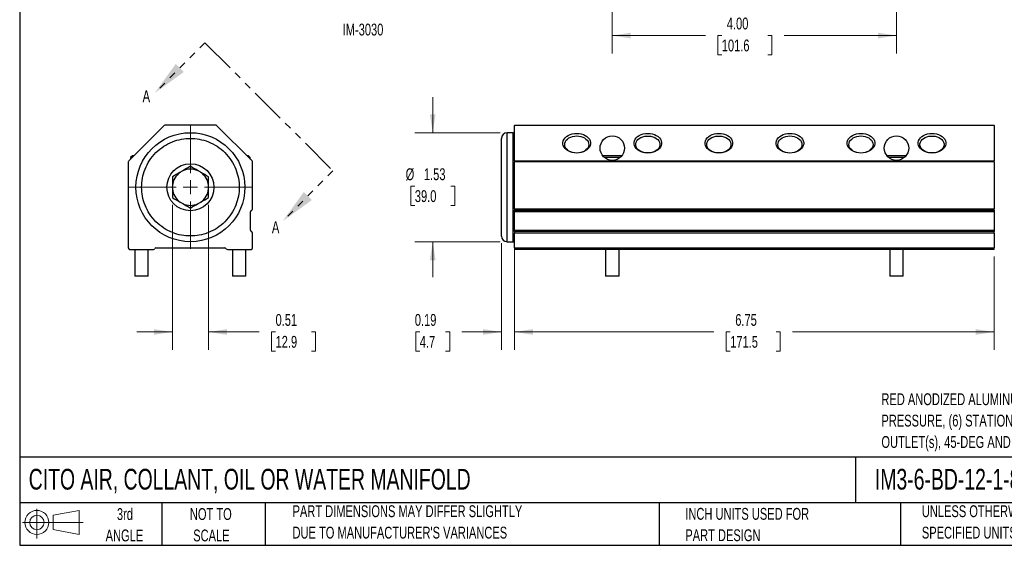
# Model space of a CAD drawing. Header units: inches. Extents: x 0.5 to 21.5, y 0.5 to 16.5.
# Tile 1 of 3: x 0.5 to 14.4, y 0.5 to 7.9. Entities that reach past the tile are written whole.
import ezdxf

# ---------------------------------------------------------------- set-up
doc = ezdxf.new("R2010")
doc.units = ezdxf.units.IN
doc.header["$LTSCALE"] = 2
doc.header["$MEASUREMENT"] = 0
doc.linetypes.add('HIDDEN', pattern=[0.075, 0.05, -0.025])
doc.linetypes.add('PHANTOM', pattern=[0.5, 0.25, -0.05, 0.05, -0.05, 0.05, -0.05])
doc.layers.add('TEXT', color=140, linetype='Continuous', lineweight=25)
doc.styles.add('SLDTEXTSTYLE0', font='TXT', dxfattribs={"width": 0.7})
doc.dimstyles.new('SLDDIMSTYLE0', dxfattribs={"dimtxt": 0.169922, "dimasz": 0.26, "dimexe": 0, "dimexo": 0.0625, "dimgap": 0.04248, "dimtad": 0, "dimtih": 1, "dimtoh": 1, "dimrnd": 1e-09, "dimzin": 12, "dimdsep": 46, "dimtxsty": 'SLDTEXTSTYLE0', "dimsah": 1, "dimcen": 0.09, "dimadec": 0, "dimazin": 3, "dimtfac": 1, "dimtofl": 0, "dimtmove": 0, "dimatfit": 3, "dimfxl": 0, "dimfrac": 2, "dimtolj": 1, "dimtzin": 12, "dimarcsym": 0})
doc.dimstyles.new('SLDDIMSTYLE1', dxfattribs={"dimtxt": 0.169922, "dimasz": 0.26, "dimexe": 0, "dimexo": 0.0625, "dimgap": 0.04248, "dimtad": 0, "dimtih": 1, "dimtoh": 1, "dimrnd": 1e-09, "dimzin": 12, "dimdsep": 46, "dimtxsty": 'SLDTEXTSTYLE0', "dimsah": 1, "dimcen": 0.09, "dimadec": 0, "dimazin": 3, "dimtfac": 1, "dimtmove": 0, "dimatfit": 0, "dimfxl": 0, "dimfrac": 2, "dimtolj": 1, "dimtzin": 12, "dimarcsym": 0})
doc.dimstyles.new('SLDDIMSTYLE2', dxfattribs={"dimtxt": 0.169922, "dimasz": 0.26, "dimexe": 0, "dimexo": 0.0625, "dimgap": 0.04248, "dimtad": 0, "dimtih": 1, "dimtoh": 1, "dimrnd": 1e-09, "dimdsep": 46, "dimtxsty": 'SLDTEXTSTYLE0', "dimsah": 1, "dimcen": 0.09, "dimadec": 0, "dimazin": 2, "dimtfac": 1, "dimtmove": 0, "dimatfit": 0, "dimfxl": 0, "dimfrac": 2, "dimtolj": 1, "dimtzin": 12, "dimarcsym": 0})
doc.dimstyles.new('SLDDIMSTYLE5', dxfattribs={"dimtxt": 0.169922, "dimasz": 0.26, "dimexe": 0, "dimexo": 0.0625, "dimgap": 0.04248, "dimtad": 0, "dimtih": 1, "dimtoh": 1, "dimrnd": 1e-09, "dimzin": 4, "dimdsep": 46, "dimtxsty": 'SLDTEXTSTYLE0', "dimsah": 1, "dimcen": 0.09, "dimadec": 0, "dimazin": 1, "dimtfac": 1, "dimtofl": 0, "dimtmove": 0, "dimatfit": 3, "dimfxl": 0, "dimfrac": 2, "dimtolj": 1, "dimtzin": 12, "dimarcsym": 0})

# ---------------------------------------------------------------- blocks, each defined once
blk = doc.blocks.new('Block11')
at = {"color": 7, "linetype": 'Continuous', "lineweight": 18}
for p, q in [((0.204, 0.418), (0.204, 0)), ((0.431, 0.328), (0.801, 0.396)), ((0.431, 0.126), (0.431, 0.328)), ((0.801, 0.396), (0.801, 0.058)), ((0, 0.227), (0.856, 0.227)), ((0.431, 0.126), (0.801, 0.058))]:
    blk.add_line(p, q, dxfattribs=at)
for radius in [0.169, 0.101]:
    blk.add_circle((0.204, 0.227), radius, dxfattribs=at)
blk = doc.blocks.new('Block12')
at = {"color": 7, "linetype": 'Continuous'}
blk.add_blockref('Block11', (0, 0), dxfattribs=at)
blk = doc.blocks.new('_D')
at = {"color": 7, "linetype": 'Continuous', "lineweight": 0}
for p, q in [((7.465, 4.564), (7.465, 3.252)), ((14.215, 4.564), (14.215, 3.252)), ((7.465, 3.502), (10.27, 3.502)), ((10.5, 3.502), (10.443, 3.502)), ((10.443, 3.502), (10.443, 3.232)), ((11.146, 3.502), (11.203, 3.502)), ((11.203, 3.502), (11.203, 3.232)), ((14.215, 3.502), (11.377, 3.502)), ((10.443, 3.232), (10.5, 3.232)), ((11.203, 3.232), (11.146, 3.232))]:
    blk.add_line(p, q, dxfattribs=at)
at = {"color": 7, "linetype": 'Continuous', "lineweight": 18}
for points in [[(7.465, 3.502), (7.725, 3.462), (7.725, 3.542)], [(14.215, 3.502), (13.955, 3.542), (13.955, 3.462)]]:
    blk.add_solid(points, dxfattribs=at)
at = {"color": 7, "linetype": 'Continuous', "lineweight": 18, "char_height": 0.1667, "attachment_point": 1, "style": 'SLDTEXTSTYLE0'}
for s, insert in [('6.75', (10.571, 3.755)), ('171.5', (10.5, 3.447))]:
    blk.add_mtext(s, dxfattribs=dict(at, insert=insert))
blk = doc.blocks.new('_D_1')
at = {"color": 7, "linetype": 'Continuous', "lineweight": 0}
for p, q in [((6.313, 6.306), (6.313, 6.806)), ((7.26, 6.306), (6.063, 6.306)), ((6.061, 5.552), (6.004, 5.552)), ((6.004, 5.552), (6.004, 5.282)), ((6.566, 5.552), (6.623, 5.552)), ((6.623, 5.552), (6.623, 5.282)), ((6.004, 5.282), (6.061, 5.282)), ((6.623, 5.282), (6.566, 5.282)), ((7.26, 4.772), (6.063, 4.772)), ((6.313, 4.772), (6.313, 4.272))]:
    blk.add_line(p, q, dxfattribs=at)
at = {"color": 7, "linetype": 'Continuous', "lineweight": 18}
for points in [[(6.313, 6.306), (6.353, 6.566), (6.273, 6.566)], [(6.313, 4.772), (6.273, 4.512), (6.353, 4.512)]]:
    blk.add_solid(points, dxfattribs=at)
at = {"color": 7, "linetype": 'Continuous', "lineweight": 18, "char_height": 0.1667, "attachment_point": 1, "style": 'SLDTEXTSTYLE0'}
for s, insert in [('%%c', (5.932, 5.805)), ('1.53', (6.189, 5.805)), ('39.0', (6.061, 5.497))]:
    blk.add_mtext(s, dxfattribs=dict(at, insert=insert))
blk = doc.blocks.new('_D_2')
at = {"color": 7, "linetype": 'Continuous', "lineweight": 0}
for p, q in [((7.465, 5.808), (7.465, 3.252)), ((7.28, 4.752), (7.28, 3.252)), ((6.131, 3.502), (6.074, 3.502)), ((6.074, 3.502), (6.074, 3.232)), ((6.495, 3.502), (6.552, 3.502)), ((6.552, 3.502), (6.552, 3.232)), ((7.28, 3.502), (6.725, 3.502)), ((7.465, 3.502), (7.965, 3.502)), ((6.074, 3.232), (6.131, 3.232)), ((6.552, 3.232), (6.495, 3.232))]:
    blk.add_line(p, q, dxfattribs=at)
at = {"color": 7, "linetype": 'Continuous', "lineweight": 18}
for points in [[(7.28, 3.502), (7.02, 3.542), (7.02, 3.462)], [(7.465, 3.502), (7.725, 3.462), (7.725, 3.542)]]:
    blk.add_solid(points, dxfattribs=at)
at = {"color": 7, "linetype": 'Continuous', "lineweight": 18, "char_height": 0.1667, "attachment_point": 1, "style": 'SLDTEXTSTYLE0'}
for s, insert in [('0.19', (6.061, 3.755)), ('4.7', (6.131, 3.447))]:
    blk.add_mtext(s, dxfattribs=dict(at, insert=insert))
blk = doc.blocks.new('_D_7')
at = {"color": 7, "linetype": 'Continuous', "lineweight": 0}
for p, q in [((2.649, 5.293), (2.649, 3.252)), ((3.157, 5.293), (3.157, 3.252)), ((2.649, 3.502), (2.149, 3.502)), ((3.157, 3.502), (3.871, 3.502)), ((4.101, 3.502), (4.044, 3.502)), ((4.044, 3.502), (4.044, 3.232)), ((4.606, 3.502), (4.663, 3.502)), ((4.663, 3.502), (4.663, 3.232)), ((4.044, 3.232), (4.101, 3.232)), ((4.663, 3.232), (4.606, 3.232))]:
    blk.add_line(p, q, dxfattribs=at)
at = {"color": 7, "linetype": 'Continuous', "lineweight": 18}
for points in [[(2.649, 3.502), (2.389, 3.542), (2.389, 3.462)], [(3.157, 3.502), (3.417, 3.462), (3.417, 3.542)]]:
    blk.add_solid(points, dxfattribs=at)
at = {"color": 7, "linetype": 'Continuous', "lineweight": 18, "char_height": 0.1667, "attachment_point": 1, "style": 'SLDTEXTSTYLE0'}
for s, insert in [('0.51', (4.101, 3.755)), ('12.9', (4.101, 3.447))]:
    blk.add_mtext(s, dxfattribs=dict(at, insert=insert))
blk = doc.blocks.new('SW_CENTERMARKSYMBOL_1')
at = {"color": 0, "linetype": 'Continuous', "lineweight": 18}
for p, q in [((0, 0.2), (0, 0.867)), ((-0.2, 0), (-0.867, 0)), ((0, 0), (-0.1, 0)), ((0, 0), (0, 0.1)), ((0, 0), (0, -0.1)), ((0, 0), (0.1, 0)), ((0.2, 0), (0.867, 0)), ((0, -0.2), (0, -0.867))]:
    blk.add_line(p, q, dxfattribs=at)
blk = doc.blocks.new('SW_PROJECTIONARROW_0')
at = {"color": 0, "linetype": 'HIDDEN', "lineweight": 18}
for p, q in [((3.107, 7.571), (2.4, 6.864)), ((4.909, 5.769), (4.202, 5.062))]:
    blk.add_line(p, q, dxfattribs=at)
at = {"color": 0, "linetype": 'PHANTOM', "lineweight": 35}
blk.add_line((3.107, 7.571), (4.909, 5.769), dxfattribs=at)
at = {"color": 0, "linetype": 'Continuous', "lineweight": 25}
for points in [[(2.4, 6.864), (2.81, 7.161), (2.697, 7.274)], [(4.202, 5.062), (4.612, 5.359), (4.499, 5.472)]]:
    blk.add_solid(points, dxfattribs=at)
at = {"color": 0, "linetype": 'Continuous', "lineweight": 25, "char_height": 0.17, "attachment_point": 1, "style": 'SLDTEXTSTYLE0'}
for insert in [(2.229, 6.904), (4.049, 5.06)]:
    blk.add_mtext('A', dxfattribs=dict(at, insert=insert))
blk = doc.blocks.new('_D_11')
at = {"color": 7, "linetype": 'Continuous', "lineweight": 0}
for p, q in [((8.84, 8.703), (8.84, 7.423)), ((12.84, 8.703), (12.84, 7.423)), ((8.84, 7.673), (10.151, 7.673)), ((10.381, 7.673), (10.324, 7.673)), ((10.324, 7.673), (10.324, 7.403)), ((11.028, 7.673), (11.085, 7.673)), ((11.085, 7.673), (11.085, 7.403)), ((12.84, 7.673), (11.258, 7.673)), ((10.324, 7.403), (10.381, 7.403)), ((11.085, 7.403), (11.028, 7.403))]:
    blk.add_line(p, q, dxfattribs=at)
at = {"color": 7, "linetype": 'Continuous', "lineweight": 18}
for points in [[(8.84, 7.673), (9.1, 7.633), (9.1, 7.713)], [(12.84, 7.673), (12.58, 7.713), (12.58, 7.633)]]:
    blk.add_solid(points, dxfattribs=at)
at = {"color": 7, "linetype": 'Continuous', "lineweight": 18, "char_height": 0.1667, "attachment_point": 1, "style": 'SLDTEXTSTYLE0'}
for s, insert in [('4.00', (10.452, 7.926)), ('101.6', (10.381, 7.617))]:
    blk.add_mtext(s, dxfattribs=dict(at, insert=insert))

msp = doc.modelspace()

# ---------------------------------------------------------------- linework, layer by layer
for p, q in [((2.535, 6.409), (2.034, 5.908)), ((3.257, 6.414), (2.549, 6.414)), ((3.772, 5.908), (3.271, 6.409)), ((7.465, 6.414), (14.215, 6.414)), ((7.465, 6.414), (7.465, 6.409)), ((14.215, 6.409), (7.465, 6.409)), ((7.465, 5.908), (7.465, 6.409)), ((14.215, 6.409), (14.215, 6.414)), ((14.215, 6.409), (14.215, 5.908)), ((7.445, 6.306), (7.36, 6.306)), ((7.36, 4.772), (7.36, 6.306)), ((7.445, 4.772), (7.445, 6.306)), ((2.088, 5.979), (2.059, 5.959)), ((2.059, 5.959), (2.059, 5.933)), ((2.085, 5.959), (2.059, 5.959)), ((2.105, 5.979), (2.088, 5.979)), ((3.718, 5.979), (3.7, 5.979)), ((3.746, 5.959), (3.718, 5.979)), ((3.746, 5.959), (3.72, 5.959)), ((3.746, 5.933), (3.746, 5.959)), ((8.712, 5.979), (8.71, 5.977)), ((8.968, 5.979), (8.712, 5.979)), ((8.953, 5.959), (8.728, 5.959)), ((8.971, 5.977), (8.968, 5.979)), ((12.712, 5.979), (12.71, 5.977)), ((12.968, 5.979), (12.712, 5.979)), ((12.953, 5.959), (12.728, 5.959)), ((12.971, 5.977), (12.968, 5.979)), ((2.028, 5.894), (2.028, 4.684)), ((3.778, 5.233), (3.778, 5.894)), ((7.465, 5.908), (7.465, 5.894)), ((7.465, 5.908), (14.215, 5.908)), ((14.215, 5.894), (7.465, 5.894)), ((7.465, 5.233), (7.465, 5.894)), ((14.215, 5.894), (14.215, 5.908)), ((14.215, 5.894), (14.215, 5.233)), ((3.748, 4.933), (3.748, 5.194)), ((7.465, 5.233), (14.215, 5.233)), ((7.465, 5.233), (7.465, 5.214)), ((7.465, 5.214), (14.215, 5.214)), ((7.465, 5.194), (7.465, 5.214)), ((14.215, 5.194), (7.465, 5.194)), ((7.465, 4.933), (7.465, 5.194)), ((14.215, 5.214), (14.215, 5.233)), ((14.215, 5.214), (14.215, 5.194)), ((14.215, 5.194), (14.215, 4.933)), ((3.778, 4.684), (3.778, 4.894)), ((7.465, 4.933), (14.215, 4.933)), ((7.465, 4.914), (7.465, 4.933)), ((14.215, 4.914), (7.465, 4.914)), ((7.465, 4.914), (7.465, 4.894)), ((14.215, 4.894), (7.465, 4.894)), ((7.465, 4.684), (7.465, 4.894)), ((14.215, 4.933), (14.215, 4.914)), ((14.215, 4.894), (14.215, 4.914)), ((14.215, 4.894), (14.215, 4.684)), ((7.36, 4.772), (7.445, 4.772)), ((2.048, 4.664), (2.383, 4.664)), ((2.12, 4.664), (2.12, 4.289)), ((2.31, 4.289), (2.31, 4.664)), ((2.418, 4.684), (3.388, 4.684)), ((3.423, 4.664), (3.758, 4.664)), ((3.495, 4.664), (3.495, 4.289)), ((3.685, 4.289), (3.685, 4.664)), ((7.465, 4.684), (14.215, 4.684)), ((7.465, 4.684), (7.465, 4.664)), ((14.215, 4.664), (7.465, 4.664)), ((8.745, 4.664), (8.745, 4.289)), ((8.935, 4.289), (8.935, 4.664)), ((12.745, 4.664), (12.745, 4.289)), ((12.935, 4.289), (12.935, 4.664)), ((14.215, 4.664), (14.215, 4.684)), ((2.215, 4.289), (2.12, 4.289)), ((2.31, 4.289), (2.215, 4.289)), ((3.59, 4.289), (3.495, 4.289)), ((3.685, 4.289), (3.59, 4.289)), ((8.935, 4.289), (8.745, 4.289)), ((12.935, 4.289), (12.745, 4.289))]:
    msp.add_line(p, q)
at = {"flags": 128}
for points in [[(8.34, 6.02), (8.308, 6.022), (8.277, 6.028), (8.247, 6.037), (8.22, 6.049), (8.197, 6.065), (8.177, 6.083), (8.162, 6.103), (8.151, 6.124), (8.146, 6.147), (8.146, 6.169), (8.151, 6.192), (8.162, 6.213), (8.177, 6.234), (8.197, 6.251), (8.22, 6.267), (8.247, 6.279), (8.277, 6.289), (8.308, 6.294), (8.34, 6.296), (8.372, 6.294), (8.403, 6.289), (8.433, 6.279), (8.46, 6.267), (8.484, 6.251), (8.503, 6.234), (8.519, 6.213), (8.529, 6.192), (8.534, 6.169), (8.534, 6.147), (8.529, 6.124), (8.519, 6.103), (8.503, 6.083), (8.484, 6.065), (8.46, 6.049), (8.433, 6.037), (8.403, 6.028), (8.372, 6.022), (8.34, 6.02)], [(8.34, 6.26), (8.37, 6.258), (8.398, 6.253), (8.425, 6.244), (8.449, 6.232), (8.47, 6.217), (8.487, 6.2), (8.499, 6.181), (8.507, 6.161), (8.51, 6.14), (8.507, 6.119), (8.499, 6.099), (8.487, 6.08), (8.47, 6.063), (8.449, 6.048), (8.425, 6.036), (8.398, 6.027), (8.37, 6.022), (8.34, 6.02), (8.311, 6.022), (8.282, 6.027), (8.255, 6.036), (8.231, 6.048), (8.21, 6.063), (8.193, 6.08), (8.181, 6.099), (8.173, 6.119), (8.171, 6.14), (8.173, 6.161), (8.181, 6.181), (8.193, 6.2), (8.21, 6.217), (8.231, 6.232), (8.255, 6.244), (8.282, 6.253), (8.311, 6.258), (8.34, 6.26)], [(9.34, 6.02), (9.308, 6.022), (9.277, 6.028), (9.247, 6.037), (9.22, 6.049), (9.197, 6.065), (9.177, 6.083), (9.162, 6.103), (9.151, 6.124), (9.146, 6.147), (9.146, 6.169), (9.151, 6.192), (9.162, 6.213), (9.177, 6.234), (9.197, 6.251), (9.22, 6.267), (9.247, 6.279), (9.277, 6.289), (9.308, 6.294), (9.34, 6.296), (9.372, 6.294), (9.403, 6.289), (9.433, 6.279), (9.46, 6.267), (9.484, 6.251), (9.503, 6.234), (9.519, 6.213), (9.529, 6.192), (9.534, 6.169), (9.534, 6.147), (9.529, 6.124), (9.519, 6.103), (9.503, 6.083), (9.484, 6.065), (9.46, 6.049), (9.433, 6.037), (9.403, 6.028), (9.372, 6.022), (9.34, 6.02)], [(9.46, 6.055), (9.437, 6.042), (9.412, 6.031), (9.384, 6.024), (9.355, 6.021), (9.325, 6.021), (9.296, 6.024), (9.269, 6.031), (9.243, 6.042), (9.22, 6.055), (9.201, 6.071), (9.187, 6.089), (9.176, 6.109), (9.171, 6.13), (9.171, 6.151), (9.176, 6.171), (9.187, 6.191), (9.201, 6.209), (9.22, 6.225), (9.243, 6.238), (9.269, 6.249), (9.296, 6.256), (9.325, 6.259), (9.355, 6.259), (9.384, 6.256), (9.412, 6.249), (9.437, 6.238), (9.46, 6.225), (9.479, 6.209), (9.494, 6.191), (9.504, 6.171), (9.509, 6.151), (9.509, 6.13), (9.504, 6.109), (9.494, 6.089), (9.479, 6.071), (9.46, 6.055)], [(10.34, 6.02), (10.308, 6.022), (10.277, 6.028), (10.247, 6.037), (10.22, 6.049), (10.197, 6.065), (10.177, 6.083), (10.162, 6.103), (10.151, 6.124), (10.146, 6.147), (10.146, 6.169), (10.151, 6.192), (10.162, 6.213), (10.177, 6.234), (10.197, 6.251), (10.22, 6.267), (10.247, 6.279), (10.277, 6.289), (10.308, 6.294), (10.34, 6.296), (10.372, 6.294), (10.403, 6.289), (10.433, 6.279), (10.46, 6.267), (10.484, 6.251), (10.503, 6.234), (10.519, 6.213), (10.529, 6.192), (10.534, 6.169), (10.534, 6.147), (10.529, 6.124), (10.519, 6.103), (10.503, 6.083), (10.484, 6.065), (10.46, 6.049), (10.433, 6.037), (10.403, 6.028), (10.372, 6.022), (10.34, 6.02)], [(10.46, 6.055), (10.437, 6.042), (10.412, 6.031), (10.384, 6.024), (10.355, 6.021), (10.325, 6.021), (10.296, 6.024), (10.269, 6.031), (10.243, 6.042), (10.22, 6.055), (10.201, 6.071), (10.187, 6.089), (10.176, 6.109), (10.171, 6.13), (10.171, 6.151), (10.176, 6.171), (10.187, 6.191), (10.201, 6.209), (10.22, 6.225), (10.243, 6.238), (10.269, 6.249), (10.296, 6.256), (10.325, 6.259), (10.355, 6.259), (10.384, 6.256), (10.412, 6.249), (10.437, 6.238), (10.46, 6.225), (10.479, 6.209), (10.494, 6.191), (10.504, 6.171), (10.509, 6.151), (10.509, 6.13), (10.504, 6.109), (10.494, 6.089), (10.479, 6.071), (10.46, 6.055)], [(11.34, 6.02), (11.308, 6.022), (11.277, 6.028), (11.247, 6.037), (11.22, 6.049), (11.197, 6.065), (11.177, 6.083), (11.162, 6.103), (11.151, 6.124), (11.146, 6.147), (11.146, 6.169), (11.151, 6.192), (11.162, 6.213), (11.177, 6.234), (11.197, 6.251), (11.22, 6.267), (11.247, 6.279), (11.277, 6.289), (11.308, 6.294), (11.34, 6.296), (11.372, 6.294), (11.403, 6.289), (11.433, 6.279), (11.46, 6.267), (11.484, 6.251), (11.503, 6.234), (11.519, 6.213), (11.529, 6.192), (11.534, 6.169), (11.534, 6.147), (11.529, 6.124), (11.519, 6.103), (11.503, 6.083), (11.484, 6.065), (11.46, 6.049), (11.433, 6.037), (11.403, 6.028), (11.372, 6.022), (11.34, 6.02)], [(11.34, 6.26), (11.37, 6.258), (11.398, 6.253), (11.425, 6.244), (11.449, 6.232), (11.47, 6.217), (11.487, 6.2), (11.499, 6.181), (11.507, 6.161), (11.51, 6.14), (11.507, 6.119), (11.499, 6.099), (11.487, 6.08), (11.47, 6.063), (11.449, 6.048), (11.425, 6.036), (11.398, 6.027), (11.37, 6.022), (11.34, 6.02), (11.311, 6.022), (11.282, 6.027), (11.255, 6.036), (11.231, 6.048), (11.21, 6.063), (11.193, 6.08), (11.181, 6.099), (11.173, 6.119), (11.171, 6.14), (11.173, 6.161), (11.181, 6.181), (11.193, 6.2), (11.21, 6.217), (11.231, 6.232), (11.255, 6.244), (11.282, 6.253), (11.311, 6.258), (11.34, 6.26)], [(12.34, 6.02), (12.308, 6.022), (12.277, 6.028), (12.247, 6.037), (12.22, 6.049), (12.197, 6.065), (12.177, 6.083), (12.162, 6.103), (12.151, 6.124), (12.146, 6.147), (12.146, 6.169), (12.151, 6.192), (12.162, 6.213), (12.177, 6.234), (12.197, 6.251), (12.22, 6.267), (12.247, 6.279), (12.277, 6.289), (12.308, 6.294), (12.34, 6.296), (12.372, 6.294), (12.403, 6.289), (12.433, 6.279), (12.46, 6.267), (12.484, 6.251), (12.503, 6.234), (12.519, 6.213), (12.529, 6.192), (12.534, 6.169), (12.534, 6.147), (12.529, 6.124), (12.519, 6.103), (12.503, 6.083), (12.484, 6.065), (12.46, 6.049), (12.433, 6.037), (12.403, 6.028), (12.372, 6.022), (12.34, 6.02)], [(12.34, 6.26), (12.37, 6.258), (12.398, 6.253), (12.425, 6.244), (12.449, 6.232), (12.47, 6.217), (12.487, 6.2), (12.499, 6.181), (12.507, 6.161), (12.51, 6.14), (12.507, 6.119), (12.499, 6.099), (12.487, 6.08), (12.47, 6.063), (12.449, 6.048), (12.425, 6.036), (12.398, 6.027), (12.37, 6.022), (12.34, 6.02), (12.311, 6.022), (12.282, 6.027), (12.255, 6.036), (12.231, 6.048), (12.21, 6.063), (12.193, 6.08), (12.181, 6.099), (12.173, 6.119), (12.171, 6.14), (12.173, 6.161), (12.181, 6.181), (12.193, 6.2), (12.21, 6.217), (12.231, 6.232), (12.255, 6.244), (12.282, 6.253), (12.311, 6.258), (12.34, 6.26)], [(13.34, 6.02), (13.308, 6.022), (13.277, 6.028), (13.247, 6.037), (13.22, 6.049), (13.197, 6.065), (13.177, 6.083), (13.162, 6.103), (13.151, 6.124), (13.146, 6.147), (13.146, 6.169), (13.151, 6.192), (13.162, 6.213), (13.177, 6.234), (13.197, 6.251), (13.22, 6.267), (13.247, 6.279), (13.277, 6.289), (13.308, 6.294), (13.34, 6.296), (13.372, 6.294), (13.403, 6.289), (13.433, 6.279), (13.46, 6.267), (13.484, 6.251), (13.503, 6.234), (13.519, 6.213), (13.529, 6.192), (13.534, 6.169), (13.534, 6.147), (13.529, 6.124), (13.519, 6.103), (13.503, 6.083), (13.484, 6.065), (13.46, 6.049), (13.433, 6.037), (13.403, 6.028), (13.372, 6.022), (13.34, 6.02)], [(13.46, 6.225), (13.479, 6.209), (13.494, 6.191), (13.504, 6.171), (13.509, 6.151), (13.509, 6.13), (13.504, 6.109), (13.494, 6.089), (13.479, 6.071), (13.46, 6.055), (13.437, 6.042), (13.412, 6.031), (13.384, 6.024), (13.355, 6.021), (13.325, 6.021), (13.296, 6.024), (13.269, 6.031), (13.243, 6.042), (13.22, 6.055), (13.201, 6.071), (13.187, 6.089), (13.176, 6.109), (13.171, 6.13), (13.171, 6.151), (13.176, 6.171), (13.187, 6.191), (13.201, 6.209), (13.22, 6.225), (13.243, 6.238), (13.269, 6.249), (13.296, 6.256), (13.325, 6.259), (13.355, 6.259), (13.384, 6.256), (13.412, 6.249), (13.437, 6.238), (13.46, 6.225)]]:
    msp.add_lwpolyline(points, dxfattribs=at)
for centre, radius in [((2.903, 5.539), 0.767), ((8.84, 6.089), 0.172), ((12.84, 6.089), 0.172), ((2.903, 5.539), 0.331)]:
    msp.add_circle(centre, radius)
for centre, radius, start, end in [((2.549, 6.394), 0.02, 90, 135.0001), ((3.257, 6.394), 0.02, 45.0001, 90), ((7.36, 6.226), 0.08, 90, 180), ((7.445, 6.286), 0.02, 0, 90), ((2.048, 5.894), 0.02, 135.0001, 180), ((3.758, 5.894), 0.02, 0, 45.0001), ((2.903, 5.539), 0.255, 125.0759, 174.9241), ((2.903, 5.539), 0.255, 114.9241, 125.0759), ((2.903, 5.539), 0.255, 65.0759, 114.9241), ((2.903, 5.539), 0.255, 54.9241, 65.0759), ((2.903, 5.539), 0.255, 5.0759, 54.9241), ((2.903, 5.539), 0.255, 174.9241, 185.0759), ((2.903, 5.539), 0.255, 354.9241, 5.0759), ((2.903, 5.539), 0.255, 185.0759, 234.9241), ((2.903, 5.539), 0.255, 305.0759, 354.9241), ((2.903, 5.539), 0.255, 234.9241, 245.0759), ((2.903, 5.539), 0.255, 245.0759, 294.9241), ((2.903, 5.539), 0.255, 294.9241, 305.0759), ((3.768, 5.194), 0.02, 104.4775, 180), ((3.758, 5.233), 0.02, 284.4775, 0), ((3.768, 4.933), 0.02, 180, 255.5225), ((3.758, 4.894), 0.02, 0, 75.5225), ((7.36, 4.852), 0.08, 180, 270), ((7.445, 4.792), 0.02, 270, 0), ((2.048, 4.684), 0.02, 180, 270), ((2.383, 4.684), 0.02, 270, 330), ((2.418, 4.664), 0.02, 90, 150), ((3.388, 4.664), 0.02, 30, 90), ((3.423, 4.684), 0.02, 210, 270), ((3.758, 4.684), 0.02, 270, 0)]:
    msp.add_arc(centre, radius, start, end)
for points, knots in [([(2.216, 5.539), (2.216, 5.497), (2.224, 5.411), (2.261, 5.283), (2.324, 5.16), (2.414, 5.05), (2.524, 4.961), (2.647, 4.897), (2.775, 4.86), (2.903, 4.849), (3.031, 4.86), (3.159, 4.897), (3.282, 4.961), (3.392, 5.05), (3.481, 5.16), (3.545, 5.283), (3.582, 5.411), (3.594, 5.539), (3.582, 5.668), (3.545, 5.796), (3.481, 5.919), (3.392, 6.029), (3.282, 6.118), (3.159, 6.182), (3.031, 6.218), (2.903, 6.23), (2.775, 6.218), (2.647, 6.182), (2.524, 6.118), (2.414, 6.029), (2.324, 5.919), (2.261, 5.796), (2.224, 5.668), (2.216, 5.581), (2.216, 5.539)], [0, 0, 0, 0, 0.029129, 0.0600028, 0.0921602, 0.125, 0.1578398, 0.1899972, 0.220871, 0.25, 0.279129, 0.3100028, 0.3421602, 0.375, 0.4078398, 0.4399972, 0.470871, 0.5, 0.529129, 0.5600028, 0.5921602, 0.625, 0.6578398, 0.6899972, 0.720871, 0.75, 0.779129, 0.8100028, 0.8421602, 0.875, 0.9078398, 0.9399972, 0.970871, 1, 1, 1, 1]), ([(7.28, 4.852), (7.28, 4.852), (7.28, 4.852), (7.28, 4.853), (7.28, 4.854), (7.28, 4.855), (7.28, 4.857), (7.28, 4.859), (7.28, 4.861), (7.28, 4.867), (7.28, 4.878), (7.28, 4.9), (7.28, 4.928), (7.28, 4.976), (7.28, 5.05), (7.28, 5.16), (7.28, 5.283), (7.28, 5.411), (7.28, 5.539), (7.28, 5.668), (7.28, 5.796), (7.28, 5.919), (7.28, 6.029), (7.28, 6.103), (7.28, 6.15), (7.28, 6.179), (7.28, 6.201), (7.28, 6.213), (7.28, 6.22), (7.28, 6.224), (7.28, 6.226), (7.28, 6.226), (7.28, 6.226)], [0, 0, 0, 0, 0.0073001, 0.0145894, 0.0218717, 0.0291507, 0.0364303, 0.0437144, 0.0510067, 0.0583111, 0.0892022, 0.1201028, 0.1522816, 0.18447, 0.2501189, 0.3157677, 0.3800524, 0.4417711, 0.5000019, 0.5582327, 0.6199514, 0.6842361, 0.7498849, 0.8155338, 0.8477126, 0.879901, 0.9107921, 0.9416927, 0.9562812, 0.9708415, 0.9854043, 1, 1, 1, 1])]:
    msp.add_open_spline(points, degree=3, knots=knots)
for points in [[(2.903, 5.833), (2.868, 5.812), (2.832, 5.792), (2.795, 5.771)], [(3.01, 5.771), (2.974, 5.792), (2.938, 5.812), (2.903, 5.833)], [(2.756, 5.748), (2.72, 5.727), (2.684, 5.706), (2.649, 5.686)], [(2.649, 5.686), (2.649, 5.645), (2.649, 5.604), (2.649, 5.562)], [(3.157, 5.686), (3.122, 5.706), (3.086, 5.727), (3.049, 5.748)], [(3.157, 5.562), (3.157, 5.604), (3.157, 5.645), (3.157, 5.686)], [(2.649, 5.517), (2.649, 5.475), (2.649, 5.433), (2.649, 5.393)], [(3.157, 5.393), (3.157, 5.433), (3.157, 5.475), (3.157, 5.517)], [(2.649, 5.393), (2.684, 5.372), (2.72, 5.352), (2.756, 5.331)], [(2.795, 5.308), (2.832, 5.287), (2.868, 5.266), (2.903, 5.246)], [(2.903, 5.246), (2.938, 5.266), (2.974, 5.287), (3.01, 5.308)], [(3.049, 5.331), (3.086, 5.352), (3.122, 5.372), (3.157, 5.393)]]:
    msp.add_open_spline(points, degree=3)
at = {"layer": 'TEXT'}
for p, q in [((0.5, 16.5), (0.5, 0.5)), ((21.5, 1.742), (0.5, 1.742)), ((12.264, 1.742), (12.264, 1.1)), ((21.5, 1.1), (0.5, 1.1)), ((2.5, 1.1), (2.5, 0.5)), ((3.954, 1.1), (3.954, 0.5)), ((9.5, 1.1), (9.5, 0.5)), ((12.896, 1.1), (12.896, 0.5)), ((0.5, 0.5), (21.5, 0.5))]:
    msp.add_line(p, q, dxfattribs=at)

# ---------------------------------------------------------------- block references
at = {"color": 7, "linetype": 'Continuous', "lineweight": 25}
msp.add_blockref('SW_PROJECTIONARROW_0', (0, 0), dxfattribs=at)
at = {"color": 7, "linetype": 'Continuous', "lineweight": 0}
msp.add_blockref('SW_CENTERMARKSYMBOL_1', (2.903, 5.539), dxfattribs=at)
at = {"layer": 'TEXT'}
msp.add_blockref('Block12', (0.538, 0.595), dxfattribs=at)

# ---------------------------------------------------------------- texts
at = {"color": 7, "linetype": 'Continuous', "lineweight": 0, "style": 'SLDTEXTSTYLE0'}
for s, insert, char_height, attachment_point in [('IM-3030', (5.332, 7.841), 0.1667, 2), ('RED ANODIZED ALUMINUM, RECTANGULAR, 3000 PSI MAXIMUM OPERATING', (12.628, 2.639), 0.16667, 1), ('PRESSURE, (6) STATIONS, 3/4IN FEMALE NPT INLET(s), 1/8IN FEMALE NPT', (12.628, 2.338), 0.16667, 1), ('OUTLET(s), 45-DEG AND 135-DEG ORIENTATION.', (12.628, 2.037), 0.16667, 1)]:
    msp.add_mtext(s, dxfattribs=dict(at, insert=insert, char_height=char_height, attachment_point=attachment_point))
at = {"layer": 'TEXT', "style": 'SLDTEXTSTYLE0'}
for s, insert, char_height, attachment_point in [('CITO AIR, COLLANT, OIL OR WATER MANIFOLD', (0.627, 1.576), 0.29167, 1), ('IM3-6-BD-12-1-8-N-R', (12.536, 1.576), 0.29167, 1), ('3rd', (1.981, 1.023), 0.1667, 2), ('NOT TO', (3.19, 1.023), 0.1667, 2), ('PART DIMENSIONS MAY DIFFER SLIGHTLY', (4.34, 1.063), 0.16667, 1), ('INCH UNITS USED FOR', (9.868, 1.026), 0.16667, 1), ('UNLESS OTHERWISE', (13.197, 1.063), 0.16667, 1), ('ANGLE', (1.974, 0.722), 0.1667, 2), ('SCALE', (3.198, 0.722), 0.1667, 2), ("DUE TO MANUFACTURER'S VARIANCES", (4.34, 0.762), 0.16667, 1), ('PART DESIGN', (9.868, 0.725), 0.16667, 1), ('SPECIFIED UNITS ARE:', (13.197, 0.762), 0.16667, 1)]:
    msp.add_mtext(s, dxfattribs=dict(at, insert=insert, char_height=char_height, attachment_point=attachment_point))

# ---------------------------------------------------------------- dimensions: what is measured, and where the dimension line sits
at = {"color": 7, "linetype": 'Continuous', "lineweight": 18}
for base, p1, p2, angle, dimstyle, picture, middle in [((12.84, 7.673), (8.84, 8.803), (12.84, 8.803), 0, 'SLDDIMSTYLE5', '_D_11', (10.704, 7.673)), ((2.649, 3.502), (3.157, 5.393), (2.649, 5.393), 360, 'SLDDIMSTYLE2', '_D_7', (4.354, 3.502))]:
    dim = msp.add_linear_dim(base=base, p1=p1, p2=p2, angle=angle, dimstyle=dimstyle, dxfattribs=at)
    dim.commit()
    dim.dimension.update_dxf_attribs({"geometry": picture, "text_midpoint": middle, "dimtype": 160})
dim = msp.add_linear_dim(base=(6.313, 6.306), p1=(7.36, 4.772), p2=(7.36, 6.306), angle=90, text='%%c<>', dimstyle='SLDDIMSTYLE1', dxfattribs=at)
dim.commit()
dim.dimension.update_dxf_attribs({"geometry": '_D_1', "text_midpoint": (6.313, 5.552), "dimtype": 160})
for base, p1, p2, dimstyle, picture, middle in [((7.280136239, 3.501967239), (7.465136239, 5.90766398), (7.280136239, 4.852369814), 'SLDDIMSTYLE2', '_D_2', (6.313069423, 3.501967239)), ((7.465, 3.502), (14.215, 4.664), (7.465, 4.664), 'SLDDIMSTYLE0', '_D', (10.823, 3.502))]:
    dim = msp.add_linear_dim(base=base, p1=p1, p2=p2, dimstyle=dimstyle, dxfattribs=at)
    dim.commit()
    dim.dimension.update_dxf_attribs({"geometry": picture, "text_midpoint": middle, "dimtype": 160})

doc.saveas('drawing.dxf')
